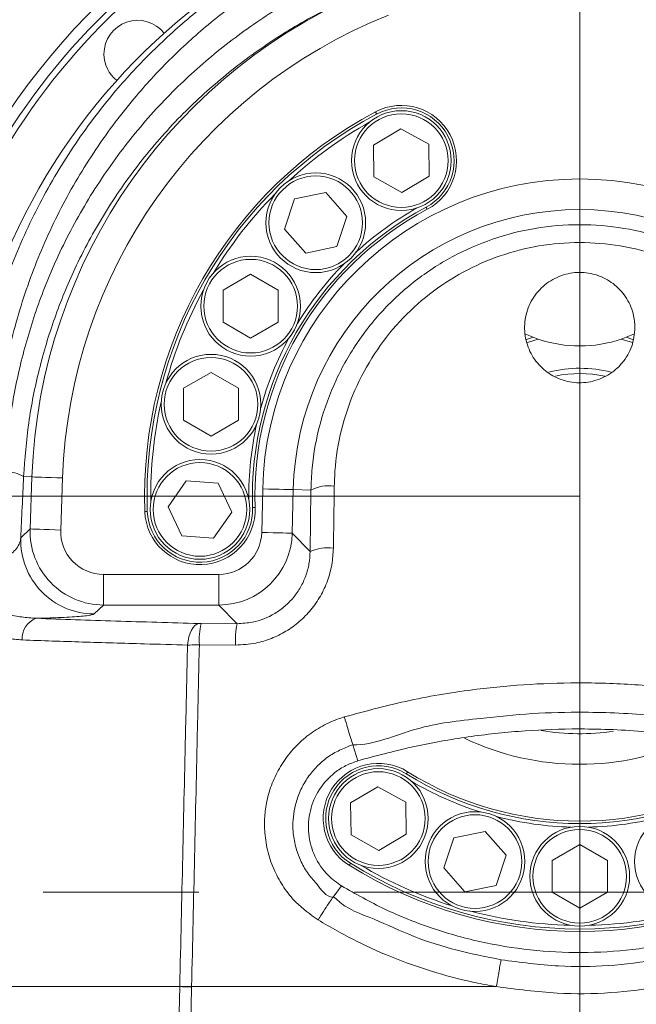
# Model space of a CAD drawing. Header units: millimetres. Extents: x 0 to 8410, y 0 to 5940.
# Tile 58 of 256: x 1350 to 1450, y 2890 to 3051. Entities that reach past the tile are written whole.
import ezdxf

# ---------------------------------------------------------------- set-up
doc = ezdxf.new("R2010")
doc.units = ezdxf.units.MM
doc.header["$LTSCALE"] = 10
doc.linetypes.add('CENTERX2', pattern=[20.32, 12.7, -2.54, 2.54, -2.54])
doc.styles.add('SLDTEXTSTYLE0', font='TXT', dxfattribs={"width": 0.605})
doc.dimstyles.new('SLDDIMSTYLE0', dxfattribs={"dimtxt": 50, "dimasz": 50, "dimexe": 0, "dimexo": 0.0625, "dimgap": 12.5, "dimtad": 1, "dimtoh": 1, "dimdec": 1, "dimrnd": 1e-09, "dimzin": 12, "dimdsep": 46, "dimtxsty": 'SLDTEXTSTYLE0', "dimsah": 1, "dimcen": 0.09, "dimadec": 0, "dimazin": 0, "dimtfac": 1, "dimtofl": 0, "dimtmove": 0, "dimatfit": 3, "dimfxl": 0, "dimfrac": 2, "dimtolj": 1, "dimtzin": 12, "dimarcsym": 0})
doc.dimstyles.new('SLDDIMSTYLE2', dxfattribs={"dimtxt": 50, "dimasz": 50, "dimexe": 0, "dimexo": 0.0625, "dimgap": 12.5, "dimtad": 1, "dimtoh": 1, "dimdec": 1, "dimrnd": 1e-09, "dimzin": 12, "dimdsep": 46, "dimtxsty": 'SLDTEXTSTYLE0', "dimsah": 1, "dimcen": 0.09, "dimadec": 0, "dimazin": 0, "dimtfac": 1, "dimtofl": 0, "dimtmove": 0, "dimatfit": 3, "dimfxl": 0, "dimfrac": 2, "dimtolj": 1, "dimtzin": 12, "dimarcsym": 0})

# ---------------------------------------------------------------- blocks, each defined once
blk = doc.blocks.new('*D4')
at = {"color": 7, "linetype": 'Continuous', "lineweight": 0}
for p, q in [((1441.19, 2973.04), (1441.19, 3462.48)), ((2711.19, 3148.04), (2711.19, 3462.48)), ((2711.19, 3447.48), (1441.19, 3447.48))]:
    blk.add_line(p, q, dxfattribs=at)
for points in [[(1441.19, 3447.48), (1491.19, 3439.98), (1491.19, 3454.98)], [(2711.19, 3447.48), (2661.19, 3454.98), (2661.19, 3439.98)]]:
    blk.add_solid(points, dxfattribs=at)
at = {"color": 7, "linetype": 'Continuous', "lineweight": 0, "insert": (1999.81, 3511.93), "char_height": 50, "attachment_point": 1, "style": 'SLDTEXTSTYLE0'}
blk.add_mtext('1270', dxfattribs=at)
blk = doc.blocks.new('*D6')
at = {"color": 7, "linetype": 'Continuous', "lineweight": 0}
for p, q in [((1398.8, 3148.04), (715.54, 3148.04)), ((730.54, 2973.04), (730.54, 3148.04)), ((1441.19, 2973.04), (715.54, 2973.04))]:
    blk.add_line(p, q, dxfattribs=at)
for points in [[(730.54, 3148.04), (723.04, 3098.04), (738.04, 3098.04)], [(730.54, 2973.04), (738.04, 3023.04), (723.04, 3023.04)]]:
    blk.add_solid(points, dxfattribs=at)
at = {"color": 7, "linetype": 'Continuous', "lineweight": 0, "insert": (666.09, 3003.26), "char_height": 50, "attachment_point": 1, "rotation": 90, "style": 'SLDTEXTSTYLE0'}
blk.add_mtext('175', dxfattribs=at)
blk = doc.blocks.new('*D7')
at = {"color": 7, "linetype": 'Continuous', "lineweight": 0}
for p, q in [((1441.19, 2973.04), (715.54, 2973.04)), ((730.54, 2973.04), (730.54, 1878.04)), ((1441.19, 1878.04), (715.54, 1878.04))]:
    blk.add_line(p, q, dxfattribs=at)
for points in [[(730.54, 2973.04), (723.04, 2923.04), (738.04, 2923.04)], [(730.54, 1878.04), (738.04, 1928.04), (723.04, 1928.04)]]:
    blk.add_solid(points, dxfattribs=at)
at = {"color": 7, "linetype": 'Continuous', "lineweight": 0, "insert": (666.09, 2349.16), "char_height": 50, "attachment_point": 1, "rotation": 90, "style": 'SLDTEXTSTYLE0'}
blk.add_mtext('1095', dxfattribs=at)
blk = doc.blocks.new('*D9')
at = {"color": 7, "linetype": 'Continuous', "lineweight": 0}
for p, q in [((1441.19, 3305.04), (615.54, 3305.04)), ((630.54, 3305.04), (630.54, 1383.04)), ((1102.29, 1383.04), (615.54, 1383.04))]:
    blk.add_line(p, q, dxfattribs=at)
for points in [[(630.54, 3305.04), (623.04, 3255.04), (638.04, 3255.04)], [(630.54, 1383.04), (638.04, 1433.04), (623.04, 1433.04)]]:
    blk.add_solid(points, dxfattribs=at)
at = {"color": 7, "linetype": 'Continuous', "lineweight": 0, "insert": (566.09, 2267.66), "char_height": 50, "attachment_point": 1, "rotation": 90, "style": 'SLDTEXTSTYLE0'}
blk.add_mtext('1922', dxfattribs=at)
blk = doc.blocks.new('*D11')
at = {"color": 7, "linetype": 'Continuous', "lineweight": 0}
for p, q in [((1441.19, 2973.04), (1441.19, 2553.47)), ((1386.19, 2703.04), (1386.19, 2553.47)), ((1386.19, 2568.47), (1119.57, 2568.47)), ((1386.19, 2568.47), (1441.19, 2568.47)), ((1441.19, 2568.47), (1541.19, 2568.47))]:
    blk.add_line(p, q, dxfattribs=at)
for points in [[(1386.19, 2568.47), (1336.19, 2575.97), (1336.19, 2560.97)], [(1441.19, 2568.47), (1491.19, 2560.97), (1491.19, 2575.97)]]:
    blk.add_solid(points, dxfattribs=at)
at = {"color": 7, "linetype": 'Continuous', "lineweight": 0, "insert": (1135.44, 2632.93), "char_height": 50, "attachment_point": 1, "style": 'SLDTEXTSTYLE0'}
blk.add_mtext('55', dxfattribs=at)

msp = doc.modelspace()

# ---------------------------------------------------------------- linework, layer by layer
at = {"color": 7, "linetype": 'Continuous', "lineweight": 0}
for p, q in [((1407.548446, 3030.323789), (1412.012506, 3032.983229)), ((1412.012506, 3032.983229), (1416.547615, 3030.446813)), ((1407.61948, 3025.128171), (1407.548446, 3030.323789)), ((1416.547615, 3030.446813), (1416.618649, 3025.251195)), ((1412.154589, 3022.591874), (1407.61948, 3025.128171)), ((1416.618649, 3025.251195), (1412.154589, 3022.591874)), ((1393.031556, 3016.602203), (1394.67508, 3021.531508)), ((1394.67508, 3021.531508), (1399.765808, 3022.57292)), ((1399.765808, 3022.57292), (1403.213028, 3018.684909)), ((1403.213028, 3018.684909), (1401.569504, 3013.755486)), ((1396.478776, 3012.714192), (1393.031556, 3016.602203)), ((1401.569504, 3013.755486), (1396.478776, 3012.714192)), ((1382.997531, 3006.642744), (1387.497533, 3009.240791)), ((1387.497533, 3009.240791), (1391.997535, 3006.642744)), ((1382.997531, 3001.44653), (1382.997531, 3006.642744)), ((1391.997535, 3006.642744), (1391.997535, 3001.44653)), ((1387.497533, 2998.848483), (1382.997531, 3001.44653)), ((1391.997535, 3001.44653), (1387.497533, 2998.848483)), ((1432.230327, 2999.552414), (1433.613095, 2998.959586)), ((1433.613095, 2998.959586), (1432.505969, 2998.609826)), ((1434.421692, 2998.665616), (1432.641689, 2998.127863)), ((1434.421692, 2998.665616), (1433.613095, 2998.959586)), ((1448.76847, 2998.959586), (1447.959874, 2998.665616)), ((1449.788157, 2998.111412), (1447.959874, 2998.665616)), ((1448.76847, 2998.959586), (1450.097609, 2999.527142)), ((1449.866269, 2998.613045), (1448.76847, 2998.959586)), ((1376.532715, 2990.642116), (1381.032716, 2993.240163)), ((1381.032716, 2993.240163), (1385.532718, 2990.642116)), ((1376.532715, 2985.445902), (1376.532715, 2990.642116)), ((1385.532718, 2990.642116), (1385.532718, 2985.445902)), ((1381.032716, 2982.847855), (1376.532715, 2985.445902)), ((1385.532718, 2985.445902), (1381.032716, 2982.847855)), ((1374.049451, 2971.299932), (1377.001699, 2975.575969)), ((1377.001699, 2975.575969), (1382.180955, 2975.157306)), ((1382.180955, 2975.157306), (1384.407963, 2970.462606)), ((1376.276467, 2966.605231), (1374.049451, 2971.299932)), ((1384.407963, 2970.462606), (1381.455716, 2966.186568)), ((1381.455716, 2966.186568), (1376.276467, 2966.605231)), ((1404.168729, 2932.465002), (1405.004192, 2929.884002)), ((1403.8007, 2923.00205), (1408.26476, 2925.66149)), ((1408.26476, 2925.66149), (1412.799854, 2923.125193)), ((1412.799854, 2923.125193), (1412.870888, 2917.929456)), ((1403.871734, 2917.806432), (1403.8007, 2923.00205)), ((1420.654166, 2917.334959), (1425.744895, 2918.376371)), ((1425.744895, 2918.376371), (1429.192114, 2914.488361)), ((1408.406827, 2915.270135), (1403.871734, 2917.806432)), ((1412.870888, 2917.929456), (1408.406827, 2915.270135)), ((1419.010643, 2912.405655), (1420.654166, 2917.334959)), ((1436.690722, 2913.643167), (1441.190708, 2916.241214)), ((1441.190708, 2916.241214), (1445.69071, 2913.643167)), ((1429.192114, 2914.488361), (1427.548591, 2909.558937)), ((1436.690722, 2908.447072), (1436.690722, 2913.643167)), ((1445.69071, 2913.643167), (1445.69071, 2908.447072)), ((1422.457848, 2908.517644), (1419.010643, 2912.405655)), ((1400.947843, 2907.659576), (1402.339924, 2909.470603)), ((1427.548591, 2909.558937), (1422.457848, 2908.517644)), ((1400.947828, 2907.659456), (1400.947843, 2907.659576)), ((1441.190708, 2905.848906), (1436.690722, 2908.447072)), ((1445.69071, 2908.447072), (1441.190708, 2905.848906)), ((1343.353104, 2893.044874), (1375.934075, 2893.044874))]:
    msp.add_line(p, q, dxfattribs=at)
at = {"color": 8, "linetype": 'Continuous', "lineweight": 0}
for p, q in [((1350.449685, 2976.237223), (1351.812202, 2976.189301)), ((1351.513583, 2967.701361), (1351.812202, 2976.189301)), ((1356.802266, 2976.013705), (1356.503647, 2967.525766)), ((1389.297176, 2967.120454), (1389.45945, 2974.226162)), ((1394.451294, 2974.112198), (1394.28902, 2967.006371)), ((1397.338305, 2974.046275), (1394.451294, 2974.112198)), ((1397.200081, 2964.028165), (1397.338305, 2974.046275)), ((1349.997643, 2966.237828), (1351.513583, 2967.701361)), ((1394.28902, 2967.006371), (1397.200081, 2964.028165)), ((1363.489728, 2955.296442), (1363.489728, 2960.289642)), ((1363.489728, 2960.289642), (1382.308591, 2960.289642)), ((1382.308591, 2955.296442), (1382.308591, 2960.289642)), ((1363.489728, 2955.296442), (1361.973788, 2953.83291)), ((1382.308591, 2955.296442), (1363.489728, 2955.296442)), ((1385.287236, 2952.248976), (1382.308591, 2955.296442)), ((1379.424017, 2952.271149), (1385.287236, 2952.248976)), ((1385.018226, 2948.75066), (1379.126605, 2948.773191)), ((1371.67475, 2706.814215), (1375.934016, 2893.044874)), ((1377.865348, 2893.000528), (1373.769116, 2713.336393)), ((1377.866235, 2893.044874), (1377.865482, 2893.006727)), ((1427.581105, 2893.044755), (1427.580479, 2893.044874))]:
    msp.add_line(p, q, dxfattribs=at)
at = {"color": 7, "linetype": 'CENTERX2', "lineweight": 0}
msp.add_line((1201.243864, 2908.466676), (2883.288741, 2908.466676), dxfattribs=at)
at = {"color": 8, "linetype": 'Continuous', "lineweight": 0, "flags": 128}
for points in [[(1408.0461, 3035.380885), (1408.009458, 3035.449788), (1407.974232, 3035.516069), (1407.941762, 3035.577104), (1407.913301, 3035.630629), (1407.889951, 3035.674498), (1407.872606, 3035.707161), (1407.861907, 3035.727307), (1407.858301, 3035.734102)], [(1416.12101, 3020.194218), (1416.157637, 3020.125315), (1416.192863, 3020.059034), (1416.225333, 3019.997999), (1416.253794, 3019.944474), (1416.277144, 3019.900486), (1416.294504, 3019.867823), (1416.305188, 3019.847796), (1416.308794, 3019.841001)], [(1356.802266, 2976.013705), (1355.859514, 2976.046846), (1354.950625, 2976.078794), (1354.10824, 2976.108477), (1353.362623, 2976.134703), (1352.740545, 2976.156637), (1352.264356, 2976.173327), (1351.951163, 2976.184413), (1351.812202, 2976.189301)], [(1394.451294, 2974.112198), (1394.312296, 2974.115297), (1393.998984, 2974.12245), (1393.522624, 2974.133417), (1392.900322, 2974.147603), (1392.154444, 2974.16465), (1391.311753, 2974.183843), (1390.402537, 2974.204585), (1389.45945, 2974.226162)], [(1388.223071, 2971.195147), (1388.215389, 2971.194789), (1388.192642, 2971.194074), (1388.155702, 2971.192762), (1388.105985, 2971.190974), (1388.045411, 2971.188829), (1387.976292, 2971.186444), (1387.901302, 2971.183822), (1387.823317, 2971.18108)], [(1351.513583, 2967.701361), (1351.652544, 2967.696473), (1351.965736, 2967.685387), (1352.441925, 2967.668697), (1353.064004, 2967.646763), (1353.809621, 2967.620537), (1354.652006, 2967.590973), (1355.560895, 2967.558906), (1356.503647, 2967.525766)], [(1394.28902, 2967.006371), (1394.150022, 2967.009589), (1393.83671, 2967.016742), (1393.36035, 2967.02759), (1392.738048, 2967.041776), (1391.99217, 2967.058823), (1391.14948, 2967.078135), (1390.240263, 2967.098877), (1389.297176, 2967.120454)], [(1377.204317, 2948.760435), (1377.286311, 2949.446604), (1377.422217, 2950.096891), (1377.607863, 2950.691506), (1377.837535, 2951.211974), (1378.104176, 2951.64232), (1378.399577, 2951.96943), (1378.714669, 2952.183172), (1379.039753, 2952.276871)], [(1413.105059, 2928.098247), (1413.100991, 2928.09169), (1413.088936, 2928.072378), (1413.069341, 2928.041026), (1413.042981, 2927.998826), (1413.010854, 2927.947447), (1412.974212, 2927.888796), (1412.934456, 2927.825138), (1412.89309, 2927.758977)], [(1403.566513, 2912.833378), (1403.570596, 2912.839815), (1403.582651, 2912.859127), (1403.602246, 2912.890479), (1403.628606, 2912.932679), (1403.660718, 2912.984058), (1403.697375, 2913.042709), (1403.737131, 2913.106367), (1403.778482, 2913.172528)]]:
    msp.add_lwpolyline(points, dxfattribs=at)
at = {"color": 7, "linetype": 'Continuous', "lineweight": 0}
for centre in [(1412.083549, 3027.787515), (1398.122293, 3017.643521), (1387.497534, 3004.044659), (1381.032715, 2988.044014), (1379.228708, 2970.881261), (1408.335791, 2920.465783), (1424.101377, 2913.446977), (1458.28009, 2913.446722), (1441.190716, 2911.045097)]:
    msp.add_circle(centre, 8.135, dxfattribs=at)
at = {"color": 8, "linetype": 'Continuous', "lineweight": 0}
for centre in [(1412.083549, 3027.787515), (1398.122293, 3017.643521), (1387.497534, 3004.044659), (1381.032715, 2988.044014), (1379.228708, 2970.881261), (1408.335791, 2920.465783), (1424.101377, 2913.446977), (1441.190716, 2911.045097)]:
    msp.add_circle(centre, 7.635, dxfattribs=at)
at = {"color": 7, "linetype": 'Continuous', "lineweight": 0}
for centre, radius, start, end in [((1441.190786, 2973.044765), 112.290369, 58.48954042, 155.42868454), ((1441.190786, 2973.044765), 110.5, 6.94553026, 201.26976644), ((1441.190786, 2973.044765), 109.5, 6.62291892, 200.02224531), ((1441.190786, 2973.044765), 101.5, 3.26848477, 177.98507557), ((1369.065894, 3045.169656), 5.5, 38.24367297, 180), ((1369.065894, 3045.169656), 5.5, 180, 231.75632703), ((1441.190786, 2973.044765), 71, 118, 182), ((1412.083549, 3027.787515), 9, 298, 118), ((1441.190378, 2973.044548), 70, 119.28319795, 132.71866843), ((1441.190378, 2973.044548), 70, 135.28047716, 148.71866843), ((1441.190786, 2973.044765), 53, 118, 182), ((1441.190378, 2973.044548), 54, 119.46105338, 132.53498758), ((1441.190378, 2973.044548), 54, 135.46415801, 148.53498758), ((1441.190378, 2973.044548), 70, 151.28047716, 164.71866843), ((1441.190378, 2973.044548), 54, 151.46415801, 164.53498757), ((1441.190786, 3018.544765), 21, 251.19565238, 288.80434762), ((1441.190786, 2973.044765), 20.866025, 75.78230676, 103.97733421), ((1441.190786, 2973.044765), 20, 78.20080919, 101.48381586), ((1441.190378, 2973.044548), 70, 167.28047716, 180.71866843), ((1441.190378, 2973.044548), 54, 167.46415801, 180.53498758), ((1379.228555, 2970.880996), 9, 182, 2), ((1408.335791, 2920.465783), 9, 58, 238), ((1441.190786, 2973.044765), 53, 238, 302), ((1441.191178, 2973.04452), 54, 239.46105338, 252.53498758), ((1441.191178, 2973.04452), 54, 255.46415801, 268.53498758), ((1441.191178, 2973.04452), 54, 271.46415801, 284.53498758), ((1441.190786, 2973.044765), 71, 238, 302), ((1441.191178, 2973.04452), 70, 239.28319795, 252.71866843), ((1441.191178, 2973.04452), 70, 255.28047716, 268.71866843), ((1441.191178, 2973.04452), 70, 271.28047716, 284.71866843)]:
    msp.add_arc(centre, radius, start, end, dxfattribs=at)
at = {"color": 8, "linetype": 'Continuous', "lineweight": 0}
for centre, radius, start, end in [((1441.190786, 2973.044765), 89.433878, 111.67710443, 177.98507557), ((1441.190786, 2973.044765), 84.44073, 111.67710443, 177.98507557), ((1412.083549, 3027.787515), 8.6, 298, 118), ((1441.190786, 2973.044765), 70.6, 118, 182), ((1441.190786, 2973.044765), 51.744823, 1.30823649, 178.69176351), ((1441.190786, 2973.044765), 53.4, 118, 182), ((1441.190786, 2973.044765), 46.751675, 1.30823649, 178.69176351), ((1347.920159, 2972.201624), 4.76283, 57.92038928, 95.59679075), ((1400.247453, 2968.329226), 6.414655, 81.9979744, 116.96949001), ((1362.123504, 3208.76127), 238.332398, 271.95017175, 272.04633209), ((1379.228555, 2970.880996), 8.6, 182, 2), ((1362.013674, 2965.854972), 12.022129, 178.17505229, 269.80991033), ((1400.081249, 2957.463823), 7.168802, 82.62440009, 113.69723918), ((1353.720826, 2949.84767), 3.496321, 110.45137274, 184.20658128), ((1391.968287, 2949.442955), 12.859136, 167.29469622, 182.98558634), ((1399.167039, 2949.422157), 14.164739, 168.48834254, 182.71719549), ((1441.190786, 2973.044765), 38.740696, 260.6799793, 278.18651616), ((1441.190786, 2973.044765), 43.733844, 244.51615084, 295.34154092), ((1408.335791, 2920.465783), 8.6, 58, 238), ((1441.190786, 2973.044765), 53.4, 238, 302), ((1441.190786, 2973.044765), 70.6, 238, 302)]:
    msp.add_arc(centre, radius, start, end, dxfattribs=at)
for centre, major_axis, ratio, start_param, end_param in [((1368.945987, 2892.93943), (14.711095, 416.999288), 0.0523751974, 1.3715363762, 1.3959506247), ((1363.509618, 2967.299194), (8.637282, 8.338753), 0.9995230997, 2.3400294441, 3.9431558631), ((1363.509618, 2967.299194), (-5.050327, -4.875773), 0.9971654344, 5.4816220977, 7.0847485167), ((1382.289826, 2967.299194), (4.906038, -5.019357), 0.9973255, 5.5105423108, 7.0558283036), ((1382.289826, 2967.299194), (-8.391632, 8.58546), 0.9995502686, 2.3689496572, 3.91423565)]:
    msp.add_ellipse(centre, major_axis=major_axis, ratio=ratio, start_param=start_param, end_param=end_param, dxfattribs=at)
for points, knots in [([(1341.62708, 2976.547525), (1341.773451, 2979.445031), (1342.06673, 2985.250643), (1343.452152, 2993.833251), (1345.497013, 3002.246725), (1348.557738, 3011.318083), (1352.903936, 3020.879225), (1358.772309, 3030.686696), (1365.175959, 3039.079672), (1371.813731, 3046.137042), (1378.417089, 3052.025155), (1385.536611, 3057.333), (1393.038637, 3061.953079), (1400.880145, 3065.849795), (1408.987683, 3069.036387), (1417.377455, 3071.51438), (1424.438832, 3072.968922), (1428.683972, 3073.50453), (1430.030066, 3073.674366)], [0, 0, 0, 0, 0.0604716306, 0.1211644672, 0.1818666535, 0.2423499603, 0.3228447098, 0.4035862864, 0.4840823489, 0.546044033, 0.6082430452, 0.6704257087, 0.7323649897, 0.7922138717, 0.8523188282, 0.912403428, 0.9722239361, 1, 1, 1, 1]), ([(1429.376755, 3071.270749), (1428.449212, 3071.144597), (1424.736338, 3070.639623), (1418.305964, 3069.304307), (1410.244181, 3066.894787), (1402.46122, 3063.802038), (1394.931429, 3060.019675), (1387.72723, 3055.534508), (1380.890094, 3050.380669), (1374.5567, 3044.670108), (1368.189012, 3037.824931), (1362.045887, 3029.685698), (1356.420341, 3020.174985), (1351.86994, 3010.064653), (1348.519713, 2999.44356), (1346.272099, 2988.456753), (1345.836543, 2980.953913), (1345.619123, 2977.208659)], [0, 0, 0, 0, 0.0199767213, 0.0799650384, 0.140225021, 0.200509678, 0.2605314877, 0.3229133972, 0.3855414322, 0.4481897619, 0.5105994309, 0.5919465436, 0.6735391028, 0.7548879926, 0.8365140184, 0.9183913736, 1, 1, 1, 1]), ([(1347.455654, 2976.94175), (1347.684026, 2979.99452), (1348.141836, 2986.114314), (1349.953807, 2995.11083), (1352.540563, 3003.873063), (1356.145034, 3012.756641), (1360.891674, 3021.617198), (1366.862048, 3030.293377), (1373.601987, 3038.07513), (1380.991624, 3044.914643), (1388.881791, 3050.826681), (1397.277377, 3055.844918), (1406.087975, 3059.919407), (1415.189259, 3063.045436), (1422.998968, 3064.906728), (1427.749833, 3065.586753), (1429.307911, 3065.809772)], [0, 0, 0, 0, 0.0697168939, 0.1397593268, 0.2098160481, 0.2795526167, 0.3605322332, 0.4417513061, 0.5227291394, 0.5978876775, 0.6732428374, 0.7483795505, 0.8204708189, 0.8927638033, 0.9648311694, 1, 1, 1, 1]), ([(1408.156101, 3056.153938), (1405.030574, 3054.825279), (1398.949056, 3052.24003), (1390.581784, 3047.211558), (1382.937797, 3041.549329), (1375.786348, 3034.978518), (1369.260075, 3027.506977), (1363.477033, 3019.173279), (1358.878186, 3010.661033), (1355.38505, 3002.125621), (1352.877206, 2993.707547), (1351.118031, 2985.059707), (1350.672117, 2979.173429), (1350.449685, 2976.237223)], [0, 0, 0, 0, 0.09612635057, 0.18703858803, 0.27821314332, 0.36915046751, 0.46698549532, 0.5651090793, 0.66294371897, 0.74702517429, 0.83149573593, 0.91594631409, 1, 1, 1, 1]), ([(1397.338305, 2974.046275), (1397.384697, 2975.244417), (1397.527294, 2978.927212), (1398.689129, 2985.02058), (1401.217795, 2992.006385), (1404.89198, 2998.416117), (1409.497711, 3004.072812), (1414.962087, 3008.854484), (1421.08009, 3012.673759), (1427.750272, 3015.421271), (1434.800443, 3017.073936), (1442.066991, 3017.521213), (1449.397842, 3016.776165), (1456.542346, 3014.773939), (1463.33939, 3011.578803), (1469.501576, 3007.234161), (1474.873546, 3001.891006), (1479.232926, 2995.697979), (1482.467221, 2988.864563), (1484.555654, 2981.576723), (1484.880725, 2976.556421), (1485.043261, 2974.046275)], [0, 0, 0, 0, 0.0264944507, 0.0814374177, 0.1363787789, 0.1901215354, 0.2438603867, 0.2964614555, 0.3490572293, 0.4012743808, 0.4534880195, 0.5063590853, 0.5592303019, 0.613388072, 0.667550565, 0.7227866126, 0.7780290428, 0.8335252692, 0.8890243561, 0.9445122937, 1, 1, 1, 1]), ([(1481.24114, 2974.681422), (1481.094788, 2976.983697), (1480.802083, 2981.588233), (1478.900813, 2988.272823), (1475.95251, 2994.543974), (1471.975397, 3000.22828), (1467.069745, 3005.136126), (1461.441269, 3009.127693), (1455.227685, 3012.064599), (1448.696192, 3013.905742), (1441.992029, 3014.590226), (1435.346794, 3014.179597), (1428.901144, 3012.659873), (1422.803191, 3010.134172), (1417.214002, 3006.625055), (1412.222762, 3002.232149), (1408.0196, 2997.03913), (1404.668523, 2991.155575), (1402.364889, 2984.747002), (1401.30914, 2979.158005), (1401.181841, 2975.780322), (1401.140425, 2974.681422)], [0, 0, 0, 0, 0.0556368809, 0.1112734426, 0.1668736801, 0.2224685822, 0.2776963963, 0.3329168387, 0.3869474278, 0.4409718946, 0.4936618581, 0.5463514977, 0.5984247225, 0.650503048, 0.703061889, 0.7556279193, 0.8094428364, 0.8632633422, 0.918348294, 0.9734353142, 1, 1, 1, 1]), ([(1401.140425, 2974.681422), (1401.105341, 2972.056781), (1401.060356, 2968.691375), (1401.012144, 2965.31622), (1401.001532, 2964.573309)], [0, 0, 0, 0, 0.7798883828, 1, 1, 1, 1]), ([(1347.096998, 2963.100717), (1347.299751, 2963.159696), (1347.55472, 2963.233865), (1348.131884, 2963.493478), (1348.815419, 2963.946062), (1349.508804, 2964.747309), (1349.888373, 2965.540663), (1349.968353, 2966.050953), (1349.997643, 2966.237828)], [0, 0, 0, 0, 0.11027028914, 0.13866883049, 0.34710384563, 0.58507981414, 0.8480505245, 1, 1, 1, 1]), ([(1401.001532, 2964.573309), (1400.944216, 2963.667117), (1400.829594, 2961.854878), (1400.09229, 2959.20927), (1398.939993, 2956.718297), (1397.387406, 2954.465668), (1395.480266, 2952.528423), (1393.305237, 2950.950079), (1390.906107, 2949.783866), (1388.136268, 2948.92432), (1386.136641, 2948.812951), (1385.018226, 2948.75066)], [0, 0, 0, 0, 0.1099438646, 0.2198702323, 0.3298348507, 0.4397906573, 0.5473144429, 0.6548313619, 0.7604130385, 0.8659960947, 1, 1, 1, 1]), ([(1385.287236, 2952.248976), (1386.122078, 2952.295631), (1388.263063, 2952.415279), (1390.949839, 2953.500516), (1393.102254, 2955.049886), (1394.525762, 2956.495606), (1395.680747, 2958.174247), (1396.536405, 2960.032817), (1397.079551, 2962.005428), (1397.159901, 2963.353869), (1397.200081, 2964.028165)], [0, 0, 0, 0, 0.1342232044, 0.3442205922, 0.4514128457, 0.5586097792, 0.668595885, 0.7786003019, 0.8892878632, 1, 1, 1, 1]), ([(1347.823005, 2953.769371), (1348.595531, 2953.608144), (1350.144599, 2953.284851), (1351.712957, 2953.177453), (1352.499168, 2953.123614)], [0, 0, 0, 0, 0.4987039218, 1, 1, 1, 1]), ([(1361.973788, 2953.83291), (1361.868875, 2953.781888), (1361.67092, 2953.685617), (1360.778273, 2953.550347), (1359.575101, 2953.430398), (1358.006724, 2953.323763), (1355.764294, 2953.210787), (1353.752216, 2953.157068), (1352.499168, 2953.123614)], [0, 0, 0, 0, 0.1685729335, 0.3180708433, 0.467558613, 0.6134103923, 0.7592464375, 1, 1, 1, 1]), ([(1352.499168, 2953.123614), (1356.785546, 2952.971783), (1365.375587, 2952.667509), (1374.478925, 2952.407258), (1379.039753, 2952.276871)], [0, 0, 0, 0, 0.498993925, 1, 1, 1, 1]), ([(1379.039753, 2952.276871), (1379.142847, 2952.274579), (1379.267551, 2952.271806), (1379.400908, 2952.271246), (1379.424017, 2952.271149)], [0, 0, 0, 0, 0.8267133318, 1, 1, 1, 1]), ([(1350.233924, 2949.591205), (1349.409487, 2949.657704), (1347.749897, 2949.791568), (1346.171706, 2950.244481), (1345.377516, 2950.4724)], [0, 0, 0, 0, 0.4967714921, 1, 1, 1, 1]), ([(1377.204317, 2948.760435), (1374.855823, 2948.824457), (1369.047597, 2948.982794), (1360.000889, 2949.256429), (1353.492012, 2949.479529), (1350.233924, 2949.591205)], [0, 0, 0, 0, 0.2531871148, 0.6261747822, 1, 1, 1, 1]), ([(1375.935029, 2893.090293), (1376.095067, 2900.134766), (1376.41515, 2914.224028), (1376.833133, 2932.793253), (1377.100078, 2944.276393), (1377.204317, 2948.760435)], [0, 0, 0, 0, 0.3786826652, 0.7573822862, 1, 1, 1, 1]), ([(1379.126605, 2948.773191), (1379.011079, 2948.774322), (1378.344683, 2948.780845), (1377.720387, 2948.769672), (1377.204317, 2948.760435)], [0, 0, 0, 0, 0.1733590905, 1, 1, 1, 1]), ([(1379.126605, 2948.773191), (1379.024174, 2944.287366), (1378.76173, 2932.793909), (1378.34737, 2914.205217), (1378.026712, 2900.098328), (1377.866384, 2893.044874)], [0, 0, 0, 0, 0.24246249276, 0.62123076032, 1, 1, 1, 1]), ([(1402.791712, 2937.040851), (1406.336044, 2937.997285), (1413.448344, 2939.916532), (1423.617472, 2941.560834), (1433.126999, 2942.447168), (1442.134507, 2942.688696), (1451.370477, 2942.320093), (1460.83578, 2941.265151), (1470.280125, 2939.579953), (1476.485617, 2937.887536), (1479.588363, 2937.041328)], [0, 0, 0, 0, 0.141412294, 0.2837677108, 0.3962982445, 0.5093035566, 0.6307521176, 0.7522004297, 0.8761001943, 1, 1, 1, 1]), ([(1478.212837, 2932.465002), (1478.212817, 2932.465002), (1477.346484, 2932.464999), (1472.968193, 2934.5053), (1464.585454, 2935.644867), (1453.307057, 2937.461618), (1442.868799, 2937.8989), (1433.421441, 2937.687261), (1424.279169, 2936.724184), (1414.400985, 2935.663459), (1407.718632, 2932.464999), (1404.168748, 2932.465002), (1404.168729, 2932.465002)], [0, 0, 0, 0, 0.00000079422, 0.03463091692, 0.18655107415, 0.33876060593, 0.49067904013, 0.60343671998, 0.71619427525, 0.85809636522, 0.99999920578, 1, 1, 1, 1]), ([(1398.510877, 2903.91998), (1397.239342, 2904.825035), (1395.127012, 2906.328551), (1392.870834, 2909.174913), (1391.314961, 2911.901928), (1390.256198, 2914.921272), (1389.754421, 2917.913531), (1389.737847, 2920.727), (1390.106529, 2923.458316), (1390.947411, 2926.253022), (1392.302673, 2929.025134), (1394.118403, 2931.532812), (1396.322013, 2933.698818), (1398.850876, 2935.440526), (1401.057209, 2936.494129), (1402.408015, 2936.919908), (1402.791712, 2937.040851)], [0, 0, 0, 0, 0.11074398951, 0.18397271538, 0.25719736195, 0.33415061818, 0.41111313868, 0.47272940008, 0.53433672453, 0.60715674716, 0.67997997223, 0.75341030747, 0.8268419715, 0.89909429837, 0.97133767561, 1, 1, 1, 1]), ([(1404.168729, 2932.465002), (1404.168709, 2932.465002), (1403.86886, 2932.465005), (1402.890736, 2931.94839), (1401.219818, 2931.311202), (1399.336593, 2929.963601), (1397.684062, 2928.364796), (1396.321323, 2926.490213), (1395.299208, 2924.418083), (1394.473359, 2921.709524), (1394.282702, 2918.808635), (1394.757419, 2915.92334), (1395.553124, 2913.669081), (1396.702047, 2911.562263), (1398.472787, 2909.674298), (1399.780865, 2907.65957), (1400.947828, 2907.659576), (1400.947843, 2907.659576)], [0, 0, 0, 0, 0.00000189, 0.0285242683, 0.1005733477, 0.1726357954, 0.2458222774, 0.3190107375, 0.3919425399, 0.4648706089, 0.5876736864, 0.6648973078, 0.7421079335, 0.8155414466, 0.8889881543, 0.9999985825, 1, 1, 1, 1]), ([(1400.947828, 2907.659456), (1400.947848, 2907.659456), (1401.116038, 2907.659462), (1403.085104, 2905.651252), (1407.653636, 2904.197943), (1414.175643, 2901.038709), (1421.134686, 2898.870652), (1425.951035, 2897.909334), (1428.359199, 2897.428677)], [0, 0, 0, 0, 0.0000020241, 0.0171346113, 0.2584754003, 0.4998208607, 0.7499114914, 1, 1, 1, 1]), ([(1427.579064, 2893.044755), (1426.578073, 2893.225018), (1423.300468, 2893.815266), (1417.823874, 2895.213008), (1411.195968, 2897.503905), (1404.702427, 2900.350476), (1400.574716, 2902.730152), (1398.510877, 2903.91998)], [0, 0, 0, 0, 0.0976880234, 0.3198658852, 0.542051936, 0.7710278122, 1, 1, 1, 1]), ([(1428.359199, 2897.428677), (1431.480196, 2897.016447), (1437.290617, 2896.248992), (1445.921222, 2896.322182), (1451.32632, 2897.057963), (1454.044361, 2897.427961)], [0, 0, 0, 0, 0.3658479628, 0.6811065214, 1, 1, 1, 1]), ([(1375.934128, 2893.044874), (1375.934128, 2893.044914), (1375.934127, 2893.057751), (1375.934504, 2893.070585), (1375.93488, 2893.083379)], [0, 0, 0, 0, 0.00309538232, 1, 1, 1, 1]), ([(1375.934128, 2893.044874), (1376.242002, 2893.037781), (1376.857754, 2893.023595), (1377.529492, 2893.008217), (1377.865363, 2893.000528)], [0, 0, 0, 0, 0.4999967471, 1, 1, 1, 1]), ([(1375.934962, 2893.086836), (1376.242829, 2893.079534), (1376.858567, 2893.064931), (1377.530289, 2893.049255), (1377.866153, 2893.041417)], [0, 0, 0, 0, 0.4999961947, 1, 1, 1, 1]), ([(1427.580479, 2893.044874), (1427.58024, 2893.044884), (1427.579763, 2893.044904), (1427.579296, 2893.044805), (1427.579064, 2893.044755)], [0, 0, 0, 0, 0.5016382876, 1, 1, 1, 1]), ([(1454.826373, 2893.044755), (1451.974836, 2892.658939), (1446.239613, 2891.882956), (1437.085509, 2891.800269), (1430.890118, 2892.61148), (1427.581105, 2893.044755)], [0, 0, 0, 0, 0.31539545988, 0.63434672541, 1, 1, 1, 1])]:
    msp.add_open_spline(points, degree=3, knots=knots, dxfattribs=at)
at = {"color": 7, "linetype": 'Continuous', "lineweight": 0}
for points, knots in [([(1709.626008, 3025.905654), (1709.356482, 3026.92909), (1708.842349, 3028.88134), (1708.0834, 3031.659814), (1707.367659, 3034.135278), (1706.672975, 3036.377243), (1706.007752, 3038.364056), (1705.384602, 3040.081122), (1704.85038, 3041.450272), (1704.392598, 3042.554347), (1703.95237, 3043.561967), (1703.484059, 3044.577868), (1702.938283, 3045.691373), (1702.309086, 3046.889485), (1701.593229, 3048.149151), (1700.83891, 3049.366322), (1700.096651, 3050.46528), (1699.425356, 3051.383915), (1698.80712, 3052.173248), (1698.154874, 3052.955788), (1697.355948, 3053.846399), (1696.305642, 3054.910053), (1695.021251, 3056.058604), (1693.599201, 3057.155863), (1692.07347, 3058.163797), (1690.552209, 3059.0135), (1688.965383, 3059.751588), (1687.341265, 3060.374727), (1685.505324, 3060.930748), (1682.916077, 3061.491786), (1679.678872, 3061.82243), (1675.975053, 3061.741375), (1672.442035, 3061.319423), (1668.897773, 3060.618072), (1665.144118, 3059.615285), (1661.091183, 3058.277721), (1656.673574, 3056.560799), (1651.920545, 3054.455875), (1646.930977, 3052.001889), (1641.83274, 3049.274744), (1636.747863, 3046.36361), (1631.83535, 3043.391011), (1627.261357, 3040.496528), (1623.090792, 3037.761755), (1619.01813, 3035.012342), (1614.680583, 3032.003152), (1609.796113, 3028.517502), (1604.333964, 3024.506122), (1598.338793, 3019.972348), (1591.992246, 3015.027022), (1583.903682, 3008.539039), (1574.209863, 3000.463026), (1562.960588, 2990.672712), (1551.860834, 2980.674308), (1542.709756, 2972.207703), (1535.52792, 2965.438242), (1530.250962, 2960.395934), (1525.05552, 2955.360849), (1519.948411, 2950.336463), (1514.935627, 2945.326218), (1510.011811, 2940.3235), (1504.991074, 2935.144625), (1499.631527, 2929.531059), (1493.717027, 2923.236835), (1487.218879, 2916.205974), (1480.179279, 2908.463235), (1472.643835, 2900.048827), (1464.660146, 2891.010709), (1456.293595, 2881.375094), (1447.585385, 2871.168136), (1441.809555, 2864.182147), (1438.838798, 2860.588953)], [0, 0, 0, 0, 0.0188589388, 0.0359742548, 0.051343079, 0.0649656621, 0.0781522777, 0.0891552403, 0.0979790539, 0.1046275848, 0.1103626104, 0.1169479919, 0.1239468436, 0.1317123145, 0.1402447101, 0.1488979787, 0.1563825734, 0.163005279, 0.1682752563, 0.1732172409, 0.1796569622, 0.1876276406, 0.1971245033, 0.2068747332, 0.2155956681, 0.2251034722, 0.2330140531, 0.2410191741, 0.2502201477, 0.2606115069, 0.2784224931, 0.2944247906, 0.3087302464, 0.3231103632, 0.3379553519, 0.3534823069, 0.3698472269, 0.3870520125, 0.4044532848, 0.4214409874, 0.4380319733, 0.4538852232, 0.4680437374, 0.4804561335, 0.4919099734, 0.5046743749, 0.5188847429, 0.5345289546, 0.5515932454, 0.5695953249, 0.5874535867, 0.6182451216, 0.6484084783, 0.6778461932, 0.7065030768, 0.7205596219, 0.7344521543, 0.7481902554, 0.7617802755, 0.7752248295, 0.7885265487, 0.8017671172, 0.8163921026, 0.8329333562, 0.8513719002, 0.8716826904, 0.8938316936, 0.9177830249, 0.9435053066, 0.9709423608, 1, 1, 1, 1]), ([(1658.394057, 3057.188317), (1658.216223, 3057.163989), (1656.809902, 3056.971599), (1653.941102, 3056.235849), (1649.673485, 3054.939429), (1645.334455, 3053.286989), (1641.027585, 3051.418091), (1636.887444, 3049.439911), (1632.569475, 3047.206907), (1628.122991, 3044.749185), (1623.690565, 3042.156509), (1619.485925, 3039.578001), (1615.741249, 3037.193803), (1612.311342, 3034.945723), (1608.837658, 3032.611282), (1604.922688, 3029.911492), (1600.415246, 3026.717329), (1595.289931, 3022.979649), (1589.611256, 3018.714312), (1583.577951, 3014.046989), (1575.897531, 3007.935362), (1566.70196, 3000.354278), (1556.036856, 2991.186542), (1545.556537, 2981.807489), (1536.978531, 2973.814824), (1530.289938, 2967.39967), (1525.388947, 2962.614146), (1520.571126, 2957.82869), (1515.837153, 2953.049252), (1511.187561, 2948.281674), (1506.60482, 2943.510228), (1501.90317, 2938.537085), (1496.866515, 2933.115096), (1491.315616, 2927.016026), (1485.255634, 2920.194778), (1478.742978, 2912.654821), (1471.849014, 2904.40574), (1464.646454, 2895.467166), (1457.195909, 2885.866944), (1449.531145, 2875.639505), (1444.511163, 2868.619197), (1441.928524, 2865.007445)], [0, 0, 0, 0, 0.0035895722, 0.0283865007, 0.0543333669, 0.0819733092, 0.1038435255, 0.1262879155, 0.1487397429, 0.1712033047, 0.1936271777, 0.2141189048, 0.2317468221, 0.2465068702, 0.2618466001, 0.279494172, 0.299561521, 0.3220324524, 0.3468848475, 0.3730906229, 0.3990348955, 0.4437052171, 0.4873491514, 0.5298400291, 0.5711158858, 0.5913436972, 0.6113362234, 0.6311159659, 0.650698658, 0.6700941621, 0.6893078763, 0.7085840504, 0.7301073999, 0.7543938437, 0.7814341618, 0.8112144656, 0.8437125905, 0.8789044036, 0.9167533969, 0.9571719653, 1, 1, 1, 1]), ([(1450.190786, 3000.544712), (1450.087261, 2999.511122), (1449.880154, 2997.443368), (1448.258634, 2994.699004), (1445.883842, 2992.655594), (1442.982081, 2991.550499), (1439.937802, 2991.465532), (1437.065723, 2992.362993), (1434.642157, 2994.134163), (1432.907031, 2996.6145), (1432.067225, 2999.572063), (1432.264512, 3002.692508), (1433.520352, 3005.594608), (1435.690579, 3007.895388), (1438.47695, 3009.307926), (1441.513314, 3009.70515), (1444.459418, 3009.103263), (1447.042754, 3007.596363), (1449.004328, 3005.32435), (1450.043419, 3002.840961), (1450.149243, 3001.192028), (1450.190786, 3000.544712)], [0, 0, 0, 0, 0.0556203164, 0.111271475, 0.1660815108, 0.2193980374, 0.2714593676, 0.3229836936, 0.3748406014, 0.4277585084, 0.4820971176, 0.5376777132, 0.593747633, 0.6492206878, 0.7032167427, 0.7555744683, 0.8069437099, 0.858399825, 0.9109295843, 0.9650339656, 1, 1, 1, 1]), ([(1404.168729, 2932.465002), (1404.065094, 2932.793303), (1403.85783, 2933.449889), (1403.41804, 2934.906875), (1403.076444, 2936.064156), (1402.868788, 2936.775549), (1402.81842, 2936.948921), (1402.791712, 2937.040851)], [0, 0, 0, 0, 0.3008591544, 0.6017043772, 0.9025740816, 0.9483402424, 1, 1, 1, 1]), ([(1477.377374, 2929.884002), (1474.716402, 2930.610165), (1469.38334, 2932.065526), (1460.456299, 2933.735873), (1450.6264, 2934.880787), (1440.578212, 2935.197412), (1431.162249, 2934.786316), (1422.387277, 2933.790899), (1413.633483, 2932.224656), (1407.88062, 2930.664219), (1405.004192, 2929.884002)], [0, 0, 0, 0, 0.1127887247, 0.2260487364, 0.3710970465, 0.5171524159, 0.6367120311, 0.7562716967, 0.8781360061, 1, 1, 1, 1]), ([(1405.004192, 2929.884002), (1404.335628, 2929.646725), (1402.998453, 2929.172156), (1400.746394, 2927.709456), (1398.534983, 2925.303455), (1397.027992, 2921.782898), (1396.760449, 2917.949009), (1397.789109, 2914.247092), (1399.770744, 2911.298988), (1401.572946, 2910.016431), (1402.339924, 2909.470603)], [0, 0, 0, 0, 0.0817622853, 0.1635303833, 0.3079311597, 0.4527591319, 0.5986757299, 0.74478615, 0.8913865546, 1, 1, 1, 1]), ([(1402.339924, 2909.470603), (1404.662328, 2908.158533), (1409.307109, 2905.534407), (1416.869439, 2902.514276), (1424.819904, 2900.258708), (1433.097142, 2898.892032), (1441.473962, 2898.442959), (1449.849878, 2898.952332), (1458.107627, 2900.397737), (1465.883148, 2902.59836), (1470.703266, 2904.707596), (1472.969819, 2905.699417)], [0, 0, 0, 0, 0.108697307, 0.2173933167, 0.3309160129, 0.4448000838, 0.5583221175, 0.6718403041, 0.7857209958, 0.8992400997, 1, 1, 1, 1]), ([(1398.510877, 2903.91998), (1398.547339, 2903.980213), (1398.619254, 2904.099012), (1398.981972, 2904.694753), (1399.602223, 2905.687949), (1400.399824, 2906.906728), (1400.765158, 2907.408545), (1400.947828, 2907.659456)], [0, 0, 0, 0, 0.0387296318, 0.0763882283, 0.3842602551, 0.6921263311, 1, 1, 1, 1]), ([(1427.580479, 2893.044874), (1427.656548, 2893.495245), (1427.808682, 2894.395964), (1428.026633, 2895.64053), (1428.220657, 2896.715037), (1428.313018, 2897.190797), (1428.359199, 2897.428677)], [0, 0, 0, 0, 0.25000207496, 0.49999237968, 0.74999627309, 1, 1, 1, 1]), ([(1427.579064, 2893.044755), (1422.258906, 2893.044805), (1411.408615, 2893.044907), (1394.832658, 2893.044866), (1383.590458, 2893.044871), (1377.866309, 2893.044874)], [0, 0, 0, 0, 0.32074314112, 0.65414530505, 1, 1, 1, 1])]:
    msp.add_open_spline(points, degree=3, knots=knots, dxfattribs=at)

# ---------------------------------------------------------------- dimensions: what is measured, and where the dimension line sits
for base, p1, dimstyle, picture, middle in [((1441.190786, 3447.476603), (2711.190786, 3148.044765), 'SLDDIMSTYLE0', '*D4', (2076.190786, 3447.476603)), ((1441.190786, 2568.4738), (1386.190786, 2703.044765), 'SLDDIMSTYLE2', '*D11', (1173.636728, 2568.4738))]:
    dim = msp.add_linear_dim(base=base, p1=p1, p2=(1441.190786, 2973.044765), dimstyle=dimstyle, dxfattribs=at)
    dim.commit()
    dim.dimension.update_dxf_attribs({"geometry": picture, "text_midpoint": middle, "dimtype": 160})
for base, p1, p2, picture, middle in [((630.538944, 1383.044765), (1441.190786, 3305.044765), (1102.291642, 1383.044765), '*D9', (630.538944, 2344.044765)), ((730.538944, 3148.044765), (1441.190786, 2973.044765), (1398.79603, 3148.044765), '*D6', (730.538944, 3060.544765)), ((730.538944, 1878.044765), (1441.190786, 2973.044765), (1441.190786, 1878.044765), '*D7', (730.538944, 2425.544765))]:
    dim = msp.add_linear_dim(base=base, p1=p1, p2=p2, angle=90, dimstyle='SLDDIMSTYLE0', dxfattribs=at)
    dim.commit()
    dim.dimension.update_dxf_attribs({"geometry": picture, "text_midpoint": middle, "dimtype": 160})

doc.saveas('drawing.dxf')
